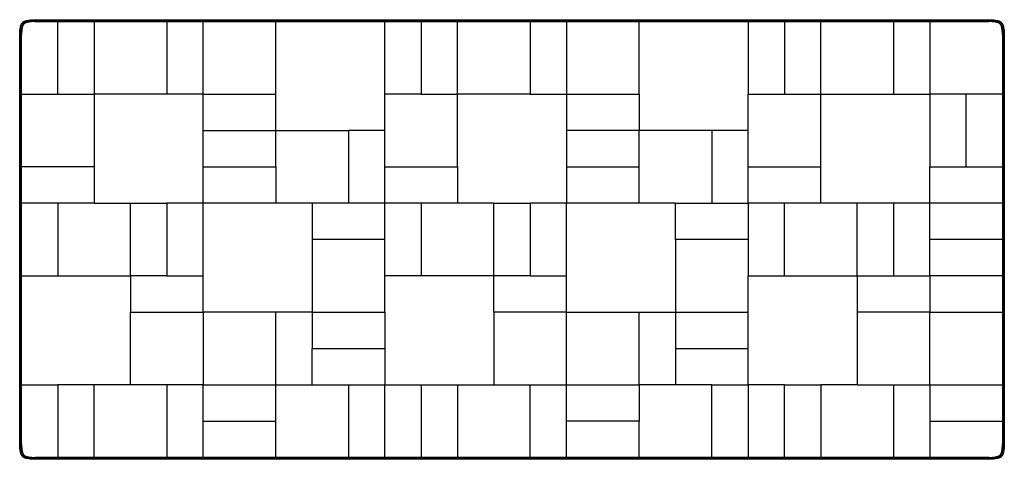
# Model space of a CAD drawing. Header units: millimetres. Extents: x -115 to 124, y -53 to 53.
import ezdxf

# ---------------------------------------------------------------- set-up
doc = ezdxf.new("R2010")
doc.units = ezdxf.units.MM
doc.header["$MEASUREMENT"] = 0
doc.layers.add('Default', color=7, linetype='Continuous', true_color=0x000000)

msp = doc.modelspace()

# ---------------------------------------------------------------- linework, layer by layer
at = {"layer": 'Default'}
for points, knots in [([(-114.85, 49.52), (-114.85, 49.61), (-114.84, 50.04), (-114.79, 50.72), (-114.69, 51.41), (-114.55, 51.91), (-114.36, 52.28), (-114.21, 52.46), (-114.13, 52.55)], [0, 0, 0, 0, 1.665682, 7.713998, 13.762314, 19.81063, 25.858947, 31.907263, 31.907263, 31.907263, 31.907263]), ([(-114.13, 52.55), (-114.04, 52.63), (-113.86, 52.78), (-113.49, 52.96), (-112.98, 53.1), (-112.3, 53.2), (-111.63, 53.25), (-111.23, 53.25), (-111.15, 53.25)], [0, 0, 0, 0, 6.001586, 12.003172, 18.004758, 24.006344, 30.00793, 31.3045, 31.3045, 31.3045, 31.3045]), ([(-111.15, 52.95), (-111.32, 52.95), (-111.65, 52.94), (-112.14, 52.91), (-112.59, 52.85), (-112.97, 52.79), (-113.28, 52.7), (-113.53, 52.61), (-113.74, 52.49), (-113.86, 52.39), (-113.92, 52.33)], [0, 0, 0, 0, 4.931556, 9.825573, 14.714112, 18.594833, 21.585601, 24.260371, 26.578574, 28.889597, 28.889597, 28.889597, 28.889597]), ([(-113.89, 52.3), (-113.83, 52.36), (-113.71, 52.46), (-113.49, 52.59), (-113.23, 52.69), (-112.91, 52.78), (-112.51, 52.85), (-111.88, 52.92), (-111.39, 52.95), (-111.05, 52.95)], [0, 0, 0, 0, 2.376311, 4.84209, 7.479028, 10.678141, 14.809529, 19.619918, 29.671961, 29.671961, 29.671961, 29.671961]), ([(-111.15, 52.8), (-111.31, 52.8), (-111.62, 52.79), (-112.09, 52.76), (-112.53, 52.71), (-112.9, 52.65), (-113.21, 52.57), (-113.45, 52.48), (-113.65, 52.37), (-113.76, 52.28), (-113.81, 52.23)], [0, 0, 0, 0, 4.649324, 9.391323, 14.038393, 17.878659, 20.873003, 23.390728, 25.547797, 27.716077, 27.716077, 27.716077, 27.716077]), ([(-113.56, 52.92), (-113.56, 52.92), (-113.56, 52.92), (-113.55, 52.92), (-113.55, 52.92), (-113.55, 52.92), (-113.55, 52.92), (-113.53, 52.93), (-113.51, 52.94), (-113.49, 52.94)], [0, 0, 0, 0, 9.096927, 9.096927, 9.096927, 10.710268, 10.710268, 10.710268, 11.044296, 11.044296, 11.044296, 11.044296]), ([(119.82, 52.95), (119.99, 52.95), (120.33, 52.94), (120.83, 52.9), (121.31, 52.85), (121.71, 52.77), (122.04, 52.68), (122.3, 52.58), (122.52, 52.45), (122.65, 52.34), (122.7, 52.29)], [0, 0, 0, 0, 5.079165, 10.262518, 15.187811, 19.412413, 22.675876, 25.358209, 27.85825, 30.262213, 30.262213, 30.262213, 30.262213]), ([(119.92, 53.25), (120.01, 53.25), (120.44, 53.24), (121.12, 53.19), (121.81, 53.09), (122.31, 52.95), (122.68, 52.76), (122.86, 52.61), (122.95, 52.53)], [0, 0, 0, 0, 1.665682, 7.713998, 13.762314, 19.81063, 25.858947, 31.907263, 31.907263, 31.907263, 31.907263]), ([(122.73, 52.32), (122.68, 52.37), (122.56, 52.47), (122.34, 52.6), (122.09, 52.69), (121.78, 52.78), (121.38, 52.85), (120.75, 52.92), (120.25, 52.95), (119.92, 52.95)], [0, 0, 0, 0, 2.337938, 4.68938, 7.412564, 10.466028, 14.436769, 19.443414, 29.473788, 29.473788, 29.473788, 29.473788]), ([(122.63, 52.21), (122.58, 52.26), (122.47, 52.36), (122.26, 52.47), (122.02, 52.56), (121.71, 52.64), (121.32, 52.71), (120.96, 52.75), (120.48, 52.79), (120.16, 52.8), (119.92, 52.8)], [0, 0, 0, 0, 2.123297, 4.360554, 6.937107, 9.999296, 13.975555, 18.749197, 20.845985, 28.29106, 28.29106, 28.29106, 28.29106]), ([(122.08, 53.01), (122.09, 53), (122.11, 53), (122.15, 52.99), (122.2, 52.97), (122.25, 52.95), (122.28, 52.94), (122.3, 52.94), (122.32, 52.93)], [0, 0, 0, 0, 0.338981, 0.632525, 1.334174, 1.988758, 2.313091, 2.476548, 2.476548, 2.476548, 2.476548]), ([(122.95, 52.53), (123.03, 52.44), (123.18, 52.26), (123.36, 51.89), (123.5, 51.38), (123.6, 50.7), (123.65, 50.03), (123.65, 49.63), (123.65, 49.55)], [0, 0, 0, 0, 6.001586, 12.003172, 18.004758, 24.006344, 30.00793, 31.3045, 31.3045, 31.3045, 31.3045]), ([(-114.61, 51.68), (-114.6, 51.69), (-114.6, 51.71), (-114.59, 51.75), (-114.57, 51.8), (-114.55, 51.85), (-114.54, 51.88), (-114.54, 51.9), (-114.53, 51.92)], [0, 0, 0, 0, 0.338981, 0.632525, 1.334174, 1.988758, 2.313091, 2.476548, 2.476548, 2.476548, 2.476548]), ([(-113.92, 52.33), (-113.97, 52.28), (-114.07, 52.16), (-114.2, 51.94), (-114.29, 51.69), (-114.38, 51.38), (-114.45, 50.98), (-114.52, 50.35), (-114.55, 49.85), (-114.55, 49.52)], [0, 0, 0, 0, 2.337938, 4.68938, 7.412564, 10.466028, 14.436769, 19.443414, 29.473788, 29.473788, 29.473788, 29.473788]), ([(-114.55, 49.42), (-114.55, 49.59), (-114.54, 49.93), (-114.5, 50.43), (-114.45, 50.91), (-114.37, 51.31), (-114.28, 51.64), (-114.18, 51.9), (-114.05, 52.12), (-113.94, 52.25), (-113.89, 52.3)], [0, 0, 0, 0, 5.079165, 10.262518, 15.187811, 19.412413, 22.675876, 25.358209, 27.85825, 30.262213, 30.262213, 30.262213, 30.262213]), ([(-113.81, 52.23), (-113.86, 52.18), (-113.96, 52.07), (-114.07, 51.86), (-114.16, 51.62), (-114.24, 51.31), (-114.31, 50.92), (-114.35, 50.56), (-114.39, 50.08), (-114.4, 49.76), (-114.4, 49.52)], [0, 0, 0, 0, 2.123297, 4.360554, 6.937107, 9.999296, 13.975555, 18.749197, 20.845985, 28.29106, 28.29106, 28.29106, 28.29106]), ([(123.2, 49.55), (123.2, 49.71), (123.19, 50.02), (123.16, 50.49), (123.11, 50.93), (123.05, 51.3), (122.97, 51.61), (122.88, 51.85), (122.77, 52.05), (122.68, 52.16), (122.63, 52.21)], [0, 0, 0, 0, 4.649325, 9.391323, 14.038394, 17.878659, 20.873003, 23.390728, 25.547797, 27.716077, 27.716077, 27.716077, 27.716077]), ([(122.7, 52.29), (122.76, 52.23), (122.86, 52.11), (122.99, 51.89), (123.09, 51.63), (123.18, 51.31), (123.25, 50.91), (123.32, 50.28), (123.35, 49.79), (123.35, 49.45)], [0, 0, 0, 0, 2.376311, 4.84209, 7.479028, 10.678141, 14.809529, 19.619918, 29.671961, 29.671961, 29.671961, 29.671961]), ([(123.35, 49.55), (123.35, 49.72), (123.34, 50.05), (123.31, 50.54), (123.25, 50.99), (123.19, 51.37), (123.1, 51.68), (123.01, 51.93), (122.89, 52.14), (122.79, 52.26), (122.73, 52.32)], [0, 0, 0, 0, 4.931556, 9.825573, 14.714112, 18.594833, 21.585601, 24.260371, 26.578574, 28.889597, 28.889597, 28.889597, 28.889597]), ([(123.32, 51.96), (123.32, 51.96), (123.32, 51.96), (123.32, 51.95), (123.32, 51.95), (123.32, 51.95), (123.32, 51.95), (123.33, 51.93), (123.34, 51.91), (123.34, 51.89)], [0, 0, 0, 0, 9.096927, 9.096927, 9.096927, 10.710268, 10.710268, 10.710268, 11.044296, 11.044296, 11.044296, 11.044296]), ([(123.33, 51.92), (123.33, 51.92), (123.33, 51.92), (123.33, 51.92), (123.33, 51.92), (123.33, 51.92), (123.33, 51.92)], [13.26616681, 13.26616681, 13.26616681, 13.26616681, 13.34119056, 13.34119056, 13.34119056, 13.35067135, 13.35067135, 13.35067135, 13.35067135]), ([(-114.15, -52.53), (-114.23, -52.44), (-114.38, -52.26), (-114.56, -51.89), (-114.7, -51.38), (-114.8, -50.7), (-114.85, -50.03), (-114.85, -49.63), (-114.85, -49.55)], [0, 0, 0, 0, 6.001586, 12.003172, 18.004758, 24.006344, 30.00793, 31.3045, 31.3045, 31.3045, 31.3045]), ([(-113.9, -52.29), (-113.96, -52.23), (-114.06, -52.11), (-114.19, -51.89), (-114.29, -51.63), (-114.38, -51.31), (-114.45, -50.91), (-114.52, -50.28), (-114.55, -49.79), (-114.55, -49.45)], [0, 0, 0, 0, 2.376311, 4.84209, 7.479028, 10.678141, 14.809529, 19.619918, 29.671961, 29.671961, 29.671961, 29.671961]), ([(-114.55, -49.55), (-114.55, -49.72), (-114.54, -50.05), (-114.51, -50.54), (-114.45, -50.99), (-114.39, -51.37), (-114.3, -51.68), (-114.21, -51.93), (-114.09, -52.14), (-113.99, -52.26), (-113.93, -52.32)], [0, 0, 0, 0, 4.931556, 9.825573, 14.714112, 18.594833, 21.585601, 24.260371, 26.578574, 28.889597, 28.889597, 28.889597, 28.889597]), ([(-114.4, -49.55), (-114.4, -49.71), (-114.39, -50.02), (-114.36, -50.49), (-114.31, -50.93), (-114.25, -51.3), (-114.17, -51.61), (-114.08, -51.85), (-113.97, -52.05), (-113.88, -52.16), (-113.83, -52.21)], [0, 0, 0, 0, 4.649325, 9.391323, 14.038393, 17.878659, 20.873003, 23.390728, 25.547797, 27.716077, 27.716077, 27.716077, 27.716077]), ([(122.61, -52.23), (122.66, -52.18), (122.76, -52.07), (122.87, -51.86), (122.96, -51.62), (123.04, -51.31), (123.11, -50.92), (123.15, -50.56), (123.19, -50.08), (123.2, -49.76), (123.2, -49.52)], [0, 0, 0, 0, 2.123297, 4.360554, 6.937107, 9.999296, 13.975555, 18.749197, 20.845985, 28.29106, 28.29106, 28.29106, 28.29106]), ([(123.35, -49.42), (123.35, -49.59), (123.34, -49.93), (123.3, -50.43), (123.25, -50.91), (123.17, -51.31), (123.08, -51.64), (122.98, -51.9), (122.85, -52.12), (122.74, -52.25), (122.69, -52.3)], [0, 0, 0, 0, 5.079165, 10.262518, 15.187811, 19.412413, 22.675876, 25.358209, 27.85825, 30.262213, 30.262213, 30.262213, 30.262213]), ([(122.72, -52.33), (122.77, -52.28), (122.87, -52.16), (123, -51.94), (123.09, -51.69), (123.18, -51.38), (123.25, -50.98), (123.32, -50.35), (123.35, -49.85), (123.35, -49.52)], [0, 0, 0, 0, 2.337938, 4.68938, 7.412564, 10.466028, 14.436769, 19.443414, 29.473788, 29.473788, 29.473788, 29.473788]), ([(123.65, -49.52), (123.65, -49.61), (123.64, -50.04), (123.59, -50.72), (123.49, -51.41), (123.35, -51.91), (123.16, -52.28), (123.01, -52.46), (122.93, -52.55)], [0, 0, 0, 0, 1.665682, 7.713998, 13.762314, 19.81063, 25.858947, 31.907263, 31.907263, 31.907263, 31.907263]), ([(-114.52, -51.96), (-114.52, -51.96), (-114.52, -51.96), (-114.52, -51.95), (-114.52, -51.95), (-114.52, -51.95), (-114.52, -51.95), (-114.53, -51.93), (-114.54, -51.91), (-114.54, -51.89)], [0, 0, 0, 0, 9.096927, 9.096927, 9.096927, 10.710268, 10.710268, 10.710268, 11.044296, 11.044296, 11.044296, 11.044296]), ([(-114.53, -51.92), (-114.53, -51.92), (-114.53, -51.92), (-114.53, -51.92), (-114.53, -51.92), (-114.53, -51.92), (-114.53, -51.92)], [13.26616681, 13.26616681, 13.26616681, 13.26616681, 13.34119056, 13.34119056, 13.34119056, 13.35067135, 13.35067135, 13.35067135, 13.35067135]), ([(-113.93, -52.32), (-113.88, -52.37), (-113.76, -52.47), (-113.54, -52.6), (-113.29, -52.69), (-112.98, -52.78), (-112.58, -52.85), (-111.95, -52.92), (-111.45, -52.95), (-111.12, -52.95)], [0, 0, 0, 0, 2.337938, 4.68938, 7.412564, 10.466028, 14.436769, 19.443414, 29.473788, 29.473788, 29.473788, 29.473788]), ([(-111.02, -52.95), (-111.19, -52.95), (-111.53, -52.94), (-112.03, -52.9), (-112.51, -52.85), (-112.91, -52.77), (-113.24, -52.68), (-113.5, -52.58), (-113.72, -52.45), (-113.85, -52.34), (-113.9, -52.29)], [0, 0, 0, 0, 5.079165, 10.262518, 15.187811, 19.412413, 22.675876, 25.358209, 27.85825, 30.262213, 30.262213, 30.262213, 30.262213]), ([(-113.83, -52.21), (-113.78, -52.26), (-113.67, -52.36), (-113.46, -52.47), (-113.22, -52.56), (-112.91, -52.64), (-112.52, -52.71), (-112.16, -52.75), (-111.68, -52.79), (-111.36, -52.8), (-111.12, -52.8)], [0, 0, 0, 0, 2.123297, 4.360554, 6.937107, 9.999296, 13.975555, 18.749197, 20.845985, 28.29106, 28.29106, 28.29106, 28.29106]), ([(122.69, -52.3), (122.63, -52.36), (122.51, -52.46), (122.29, -52.59), (122.03, -52.69), (121.71, -52.78), (121.31, -52.85), (120.68, -52.92), (120.19, -52.95), (119.85, -52.95)], [0, 0, 0, 0, 2.376311, 4.84209, 7.479028, 10.678141, 14.809529, 19.619918, 29.671961, 29.671961, 29.671961, 29.671961]), ([(119.95, -52.8), (120.11, -52.8), (120.42, -52.79), (120.89, -52.76), (121.33, -52.71), (121.7, -52.65), (122.01, -52.57), (122.25, -52.48), (122.45, -52.37), (122.56, -52.28), (122.61, -52.23)], [0, 0, 0, 0, 4.649324, 9.391323, 14.038393, 17.878659, 20.873003, 23.390728, 25.547797, 27.716077, 27.716077, 27.716077, 27.716077]), ([(119.95, -52.95), (120.12, -52.95), (120.45, -52.94), (120.94, -52.91), (121.39, -52.85), (121.77, -52.79), (122.08, -52.7), (122.33, -52.61), (122.54, -52.49), (122.66, -52.39), (122.72, -52.33)], [0, 0, 0, 0, 4.931556, 9.825573, 14.714112, 18.594833, 21.585601, 24.260371, 26.578574, 28.889597, 28.889597, 28.889597, 28.889597]), ([(123.41, -51.68), (123.4, -51.69), (123.4, -51.71), (123.39, -51.75), (123.37, -51.8), (123.35, -51.85), (123.34, -51.88), (123.34, -51.9), (123.33, -51.92)], [0, 0, 0, 0, 0.338981, 0.632525, 1.334174, 1.988758, 2.313091, 2.476548, 2.476548, 2.476548, 2.476548]), ([(-111.12, -53.25), (-111.21, -53.25), (-111.64, -53.24), (-112.32, -53.19), (-113.01, -53.09), (-113.51, -52.95), (-113.88, -52.76), (-114.06, -52.61), (-114.15, -52.53)], [0, 0, 0, 0, 1.665682, 7.713998, 13.762314, 19.81063, 25.858947, 31.907263, 31.907263, 31.907263, 31.907263]), ([(-113.28, -53.01), (-113.29, -53), (-113.31, -53), (-113.35, -52.99), (-113.4, -52.97), (-113.45, -52.95), (-113.48, -52.94), (-113.5, -52.94), (-113.52, -52.93)], [0, 0, 0, 0, 0.338981, 0.632525, 1.334174, 1.988758, 2.313091, 2.476548, 2.476548, 2.476548, 2.476548]), ([(122.93, -52.55), (122.84, -52.63), (122.66, -52.78), (122.29, -52.96), (121.78, -53.1), (121.1, -53.2), (120.43, -53.25), (120.03, -53.25), (119.95, -53.25)], [0, 0, 0, 0, 6.001586, 12.003172, 18.004758, 24.006344, 30.00793, 31.3045, 31.3045, 31.3045, 31.3045]), ([(122.36, -52.92), (122.36, -52.92), (122.36, -52.92), (122.35, -52.92), (122.35, -52.92), (122.35, -52.92), (122.35, -52.92), (122.33, -52.93), (122.31, -52.94), (122.29, -52.94)], [0, 0, 0, 0, 9.096927, 9.096927, 9.096927, 10.710268, 10.710268, 10.710268, 11.044296, 11.044296, 11.044296, 11.044296])]:
    msp.add_open_spline(points, degree=3, knots=knots, dxfattribs=at)
for points, weights in [([(-114.13, 52.55), (-114.23, 52.46), (-114.31, 52.34)], [1, 0.9949648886, 1]), ([(-113.92, 52.73), (-114.04, 52.65), (-114.13, 52.55)], [1, 0.994964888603, 1]), ([(-113.88, 52.75), (-113.9, 52.74), (-113.92, 52.73)], [1, 0.999884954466, 1]), ([(-113.91, 52.73), (-113.89, 52.74), (-113.87, 52.76)], [1, 0.999835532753, 1]), ([(-113.9, 52.74), (-113.88, 52.75), (-113.86, 52.76)], [1, 0.999898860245, 1]), ([(-113.89, 52.75), (-113.83, 52.78), (-113.77, 52.82)], [1, 0.99918088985, 1]), ([(-113.76, 52.82), (-113.66, 52.88), (-113.55, 52.92)], [1, 0.998218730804, 1]), ([(-112.72, 53.13), (-112.54, 53.16), (-112.36, 53.18)], [1, 0.999766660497, 1]), ([(-112.26, 53.19), (-112.21, 53.2), (-112.16, 53.2)], [1, 0.999989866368, 1]), ([(120.88, 53.21), (120.93, 53.2), (120.97, 53.2)], [1, 0.999991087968, 1]), ([(120.98, 53.2), (121.04, 53.19), (121.09, 53.18)], [1, 0.999989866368, 1]), ([(121.18, 53.17), (121.36, 53.15), (121.54, 53.12)], [1, 0.999766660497, 1]), ([(122.37, 52.91), (122.48, 52.86), (122.58, 52.81)], [1, 0.998218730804, 1]), ([(122.38, 52.91), (122.5, 52.86), (122.61, 52.79)], [1, 0.997350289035, 1]), ([(122.74, 52.71), (122.69, 52.74), (122.65, 52.77)], [1, 0.999277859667, 1]), ([(122.7, 52.73), (122.76, 52.69), (122.81, 52.65)], [1, 0.99914978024, 1]), ([(122.72, 52.72), (122.75, 52.7), (122.78, 52.68)], [1, 0.999697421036, 1]), ([(122.73, 52.71), (122.75, 52.7), (122.77, 52.69)], [1, 0.999866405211, 1]), ([(122.95, 52.53), (122.86, 52.63), (122.74, 52.71)], [1, 0.9949648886, 1]), ([(123.13, 52.32), (123.05, 52.44), (122.95, 52.53)], [1, 0.994964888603, 1]), ([(-114.81, 50.48), (-114.8, 50.53), (-114.8, 50.57)], [1, 0.999991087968, 1]), ([(-114.8, 50.58), (-114.79, 50.64), (-114.78, 50.69)], [1, 0.999989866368, 1]), ([(-114.77, 50.78), (-114.75, 50.96), (-114.72, 51.14)], [1, 0.999766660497, 1]), ([(-114.51, 51.98), (-114.46, 52.1), (-114.39, 52.21)], [1, 0.997350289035, 1]), ([(-114.51, 51.97), (-114.46, 52.08), (-114.41, 52.18)], [1, 0.998218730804, 1]), ([(-114.31, 52.34), (-114.34, 52.29), (-114.37, 52.25)], [1, 0.999277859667, 1]), ([(-114.33, 52.3), (-114.29, 52.36), (-114.25, 52.41)], [1, 0.99914978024, 1]), ([(-114.32, 52.32), (-114.3, 52.35), (-114.28, 52.38)], [1, 0.999697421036, 1]), ([(-114.31, 52.33), (-114.3, 52.35), (-114.29, 52.37)], [1, 0.999866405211, 1]), ([(123.15, 52.28), (123.14, 52.3), (123.13, 52.32)], [1, 0.999884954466, 1]), ([(123.13, 52.31), (123.14, 52.29), (123.16, 52.27)], [1, 0.999835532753, 1]), ([(123.14, 52.3), (123.15, 52.28), (123.16, 52.26)], [1, 0.999898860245, 1]), ([(123.15, 52.29), (123.18, 52.23), (123.22, 52.17)], [1, 0.99918088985, 1]), ([(123.22, 52.16), (123.28, 52.06), (123.32, 51.95)], [1, 0.998218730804, 1]), ([(123.53, 51.12), (123.56, 50.94), (123.58, 50.76)], [1, 0.999766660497, 1]), ([(123.59, 50.66), (123.6, 50.61), (123.6, 50.56)], [1, 0.999989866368, 1]), ([(-114.79, -50.66), (-114.8, -50.61), (-114.8, -50.56)], [1, 0.999989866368, 1]), ([(-114.73, -51.12), (-114.76, -50.94), (-114.78, -50.76)], [1, 0.999766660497, 1]), ([(-114.42, -52.16), (-114.48, -52.06), (-114.52, -51.95)], [1, 0.998218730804, 1]), ([(-114.35, -52.29), (-114.38, -52.23), (-114.42, -52.17)], [1, 0.99918088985, 1]), ([(-114.34, -52.3), (-114.35, -52.28), (-114.36, -52.26)], [1, 0.999898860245, 1]), ([(-114.33, -52.31), (-114.34, -52.29), (-114.36, -52.27)], [1, 0.999835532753, 1]), ([(-114.35, -52.28), (-114.34, -52.3), (-114.33, -52.32)], [1, 0.999884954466, 1]), ([(-114.33, -52.32), (-114.25, -52.44), (-114.15, -52.53)], [1, 0.994964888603, 1]), ([(122.93, -52.55), (123.03, -52.46), (123.11, -52.34)], [1, 0.9949648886, 1]), ([(123.13, -52.3), (123.09, -52.36), (123.05, -52.41)], [1, 0.99914978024, 1]), ([(123.12, -52.32), (123.1, -52.35), (123.08, -52.38)], [1, 0.999697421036, 1]), ([(123.11, -52.33), (123.1, -52.35), (123.09, -52.37)], [1, 0.999866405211, 1]), ([(123.11, -52.34), (123.14, -52.29), (123.17, -52.25)], [1, 0.999277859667, 1]), ([(123.31, -51.98), (123.26, -52.1), (123.19, -52.21)], [1, 0.997350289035, 1]), ([(123.31, -51.97), (123.26, -52.08), (123.21, -52.18)], [1, 0.998218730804, 1]), ([(123.57, -50.78), (123.55, -50.96), (123.52, -51.14)], [1, 0.999766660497, 1]), ([(123.6, -50.58), (123.59, -50.64), (123.58, -50.69)], [1, 0.999989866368, 1]), ([(123.61, -50.48), (123.6, -50.53), (123.6, -50.57)], [1, 0.999991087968, 1]), ([(-114.15, -52.53), (-114.06, -52.63), (-113.94, -52.71)], [1, 0.9949648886, 1]), ([(-113.9, -52.73), (-113.96, -52.69), (-114.01, -52.65)], [1, 0.99914978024, 1]), ([(-113.92, -52.72), (-113.95, -52.7), (-113.98, -52.68)], [1, 0.999697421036, 1]), ([(-113.93, -52.71), (-113.95, -52.7), (-113.97, -52.69)], [1, 0.999866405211, 1]), ([(-113.94, -52.71), (-113.89, -52.74), (-113.85, -52.77)], [1, 0.999277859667, 1]), ([(-113.58, -52.91), (-113.7, -52.86), (-113.81, -52.79)], [1, 0.997350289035, 1]), ([(-113.57, -52.91), (-113.68, -52.86), (-113.78, -52.81)], [1, 0.998218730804, 1]), ([(-112.38, -53.17), (-112.56, -53.15), (-112.74, -53.12)], [1, 0.999766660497, 1]), ([(-112.18, -53.2), (-112.24, -53.19), (-112.29, -53.18)], [1, 0.999989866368, 1]), ([(-112.08, -53.21), (-112.13, -53.2), (-112.17, -53.2)], [1, 0.999991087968, 1]), ([(121.06, -53.19), (121.01, -53.2), (120.96, -53.2)], [1, 0.999989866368, 1]), ([(121.52, -53.13), (121.34, -53.16), (121.16, -53.18)], [1, 0.999766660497, 1]), ([(122.56, -52.82), (122.46, -52.88), (122.35, -52.92)], [1, 0.998218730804, 1]), ([(122.69, -52.75), (122.63, -52.78), (122.57, -52.82)], [1, 0.99918088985, 1]), ([(122.7, -52.74), (122.68, -52.75), (122.66, -52.76)], [1, 0.999898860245, 1]), ([(122.71, -52.73), (122.69, -52.74), (122.67, -52.76)], [1, 0.999835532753, 1]), ([(122.68, -52.75), (122.7, -52.74), (122.72, -52.73)], [1, 0.999884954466, 1]), ([(122.72, -52.73), (122.84, -52.65), (122.93, -52.55)], [1, 0.994964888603, 1])]:
    msp.add_rational_spline(points, weights, degree=2, dxfattribs=at)
for points, degree in [([(-113.91, 52.73), (-113.92, 52.73), (-113.92, 52.73)], 2), ([(-113.9, 52.74), (-113.91, 52.73), (-113.91, 52.73), (-113.91, 52.73)], 3), ([(-113.89, 52.75), (-113.89, 52.74), (-113.9, 52.74), (-113.9, 52.74)], 3), ([(-113.83, 52.78), (-113.84, 52.77), (-113.85, 52.77), (-113.86, 52.77)], 3), ([(-113.85, 52.77), (-113.85, 52.77), (-113.84, 52.77), (-113.83, 52.78)], 3), ([(-113.47, 52.95), (-113.47, 52.95), (-113.48, 52.95), (-113.48, 52.95)], 3), ([(-111.15, 53.25), (4.38, 53.25), (119.92, 53.25)], 2), ([(119.92, 52.95), (4.38, 52.95), (-111.15, 52.95)], 2), ([(-111.15, 52.8), (-108.38, 52.8), (-105.6, 52.8)], 2), ([(-105.6, 52.8), (-101.2, 52.8), (-96.8, 52.8)], 2), ([(-105.6, 35.2), (-105.6, 44), (-105.6, 52.8)], 2), ([(-104.55, 52.95), (-104.55, 52.88), (-104.55, 52.8)], 2), ([(-96.8, 52.8), (-96.8, 44), (-96.8, 35.2)], 2), ([(-96.8, 52.8), (-92.03, 52.8), (-87.27, 52.8)], 2), ([(-87.27, 52.8), (-83.23, 52.8), (-79.2, 52.8)], 2), ([(-79.2, 52.8), (-79.2, 44), (-79.2, 35.2)], 2), ([(-79.2, 52.8), (-74.8, 52.8), (-70.4, 52.8)], 2), ([(-70.4, 52.8), (-61.6, 52.8), (-52.8, 52.8)], 2), ([(-70.4, 35.2), (-70.4, 44), (-70.4, 52.8)], 2), ([(-52.8, 52.8), (-39.6, 52.8), (-26.4, 52.8)], 2), ([(-52.8, 26.4), (-52.8, 39.6), (-52.8, 52.8)], 2), ([(-26.4, 52.8), (-22, 52.8), (-17.6, 52.8)], 2), ([(-26.4, 35.2), (-26.4, 44), (-26.4, 52.8)], 2), ([(-17.6, 52.8), (-17.6, 44), (-17.6, 35.2)], 2), ([(-17.6, 52.8), (-13.2, 52.8), (-8.8, 52.8)], 2), ([(-8.8, 52.8), (-4.03, 52.8), (0.73, 52.8)], 2), ([(-8.8, 35.2), (-8.8, 44), (-8.8, 52.8)], 2), ([(0.73, 52.8), (4.77, 52.8), (8.8, 52.8)], 2), ([(8.8, 52.8), (8.8, 44), (8.8, 35.2)], 2), ([(8.8, 52.8), (13.2, 52.8), (17.6, 52.8)], 2), ([(17.6, 52.8), (17.6, 44), (17.6, 35.2)], 2), ([(17.6, 52.8), (26.4, 52.8), (35.2, 52.8)], 2), ([(35.2, 52.8), (48.4, 52.8), (61.6, 52.8)], 2), ([(35.2, 35.2), (35.2, 44), (35.2, 52.8)], 2), ([(61.6, 52.8), (61.6, 44), (61.6, 35.2)], 2), ([(61.6, 52.8), (66, 52.8), (70.4, 52.8)], 2), ([(70.4, 52.8), (70.4, 44), (70.4, 35.2)], 2), ([(70.4, 52.8), (74.8, 52.8), (79.2, 52.8)], 2), ([(79.2, 52.8), (83.97, 52.8), (88.73, 52.8)], 2), ([(79.2, 35.2), (79.2, 44), (79.2, 52.8)], 2), ([(88.73, 52.8), (92.77, 52.8), (96.8, 52.8)], 2), ([(96.8, 52.8), (96.8, 44), (96.8, 35.2)], 2), ([(96.8, 52.8), (101.2, 52.8), (105.6, 52.8)], 2), ([(105.6, 52.8), (105.6, 44), (105.6, 35.2)], 2), ([(105.6, 52.8), (112.76, 52.8), (119.92, 52.8)], 2), ([(113.35, 52.8), (113.35, 52.88), (113.35, 52.95)], 2), ([(122.3, 52.93), (122.31, 52.93), (122.32, 52.93), (122.33, 52.92)], 3), ([(122.32, 52.93), (122.49, 52.84), (122.66, 52.76)], 2), ([(122.34, 52.92), (122.35, 52.91), (122.37, 52.91), (122.38, 52.91)], 3), ([(122.7, 52.73), (122.71, 52.73), (122.72, 52.72), (122.72, 52.72)], 3), ([(122.72, 52.72), (122.73, 52.72), (122.73, 52.71), (122.73, 52.71)], 3), ([(122.73, 52.71), (122.74, 52.71), (122.74, 52.71)], 2), ([(-114.64, 51.57), (-114.64, 51.57), (-114.64, 51.57), (-114.64, 51.57)], 3), ([(-114.63, 51.61), (-114.63, 51.6), (-114.63, 51.6), (-114.63, 51.59)], 3), ([(-114.53, 51.92), (-114.44, 52.09), (-114.36, 52.26)], 2), ([(-114.53, 51.9), (-114.53, 51.91), (-114.53, 51.92), (-114.52, 51.93)], 3), ([(-114.52, 51.94), (-114.51, 51.95), (-114.51, 51.97), (-114.51, 51.98)], 3), ([(-114.33, 52.3), (-114.33, 52.31), (-114.32, 52.32), (-114.32, 52.32)], 3), ([(-114.32, 52.32), (-114.32, 52.33), (-114.31, 52.33), (-114.31, 52.33)], 3), ([(-114.31, 52.33), (-114.31, 52.34), (-114.31, 52.34)], 2), ([(123.13, 52.31), (123.13, 52.32), (123.13, 52.32)], 2), ([(123.14, 52.3), (123.13, 52.31), (123.13, 52.31), (123.13, 52.31)], 3), ([(123.15, 52.29), (123.14, 52.29), (123.14, 52.3), (123.14, 52.3)], 3), ([(123.18, 52.23), (123.17, 52.24), (123.17, 52.25), (123.17, 52.26)], 3), ([(123.17, 52.25), (123.17, 52.25), (123.17, 52.24), (123.18, 52.23)], 3), ([(123.28, 52.03), (123.26, 52.06), (123.25, 52.08)], 2), ([(-114.85, -49.55), (-114.85, -0.02), (-114.85, 49.52)], 2), ([(-114.55, 49.52), (-114.55, -0.02), (-114.55, -49.55)], 2), ([(-114.4, 35.2), (-114.4, 42.36), (-114.4, 49.52)], 2), ([(123.2, 49.55), (123.2, 46.41), (123.2, 43.27)], 2), ([(123.35, -49.52), (123.35, 0.02), (123.35, 49.55)], 2), ([(123.65, 49.55), (123.65, 0.02), (123.65, -49.52)], 2), ([(123.2, 43.27), (123.2, 39.23), (123.2, 35.2)], 2), ([(-114.4, 35.2), (-105.6, 35.2), (-96.8, 35.2)], 2), ([(-114.4, 17.6), (-114.4, 26.4), (-114.4, 35.2)], 2), ([(-96.8, 35.2), (-96.8, 30.43), (-96.8, 25.67)], 2), ([(-79.2, 35.2), (-88, 35.2), (-96.8, 35.2)], 2), ([(-70.4, 35.2), (-74.8, 35.2), (-79.2, 35.2)], 2), ([(-70.4, 35.2), (-61.6, 35.2), (-52.8, 35.2)], 2), ([(-70.4, 26.4), (-70.4, 30.8), (-70.4, 35.2)], 2), ([(-17.6, 35.2), (-22, 35.2), (-26.4, 35.2)], 2), ([(-26.4, 17.6), (-26.4, 26.4), (-26.4, 35.2)], 2), ([(-17.6, 35.2), (-13.2, 35.2), (-8.8, 35.2)], 2), ([(8.8, 35.2), (0, 35.2), (-8.8, 35.2)], 2), ([(-8.8, 17.6), (-8.8, 26.4), (-8.8, 35.2)], 2), ([(8.8, 35.2), (13.2, 35.2), (17.6, 35.2)], 2), ([(17.6, 35.2), (17.6, 22), (17.6, 8.8)], 2), ([(17.6, 35.2), (26.4, 35.2), (35.2, 35.2)], 2), ([(35.2, 35.2), (35.2, 30.8), (35.2, 26.4)], 2), ([(61.6, 35.2), (70.4, 35.2), (79.2, 35.2)], 2), ([(61.6, 17.6), (61.6, 26.4), (61.6, 35.2)], 2), ([(79.2, 8.8), (79.2, 22), (79.2, 35.2)], 2), ([(79.2, 35.2), (92.4, 35.2), (105.6, 35.2)], 2), ([(105.6, 35.2), (105.6, 26.4), (105.6, 17.6)], 2), ([(123.2, 35.2), (114.4, 35.2), (105.6, 35.2)], 2), ([(114.4, 17.6), (114.4, 26.4), (114.4, 35.2)], 2), ([(123.2, 35.2), (123.2, 26.4), (123.2, 17.6)], 2), ([(-70.4, 26.4), (-61.6, 26.4), (-52.8, 26.4)], 2), ([(-70.4, 17.6), (-70.4, 22), (-70.4, 26.4)], 2), ([(-52.8, 26.4), (-48.03, 26.4), (-43.27, 26.4)], 2), ([(-52.8, 17.6), (-52.8, 22), (-52.8, 26.4)], 2), ([(-43.27, 26.4), (-39.23, 26.4), (-35.2, 26.4)], 2), ([(-35.2, 26.4), (-35.2, 17.6), (-35.2, 8.8)], 2), ([(-26.4, 26.4), (-30.8, 26.4), (-35.2, 26.4)], 2), ([(35.2, 26.4), (26.4, 26.4), (17.6, 26.4)], 2), ([(61.6, 26.4), (48.4, 26.4), (35.2, 26.4)], 2), ([(35.2, 8.8), (35.2, 17.6), (35.2, 26.4)], 2), ([(52.8, 26.4), (52.8, 17.6), (52.8, 8.8)], 2), ([(-96.8, 25.67), (-96.8, 21.63), (-96.8, 17.6)], 2), ([(-96.8, 17.6), (-105.6, 17.6), (-114.4, 17.6)], 2), ([(-114.4, 8.8), (-114.4, 13.2), (-114.4, 17.6)], 2), ([(-96.8, 17.6), (-96.8, 13.2), (-96.8, 8.8)], 2), ([(-70.4, 17.6), (-61.6, 17.6), (-52.8, 17.6)], 2), ([(-70.4, 8.8), (-70.4, 13.2), (-70.4, 17.6)], 2), ([(-52.8, 17.6), (-52.8, 13.2), (-52.8, 8.8)], 2), ([(-26.4, 17.6), (-17.6, 17.6), (-8.8, 17.6)], 2), ([(-26.4, 8.8), (-26.4, 13.2), (-26.4, 17.6)], 2), ([(-8.8, 17.6), (-8.8, 13.2), (-8.8, 8.8)], 2), ([(17.6, 17.6), (26.4, 17.6), (35.2, 17.6)], 2), ([(61.6, 17.6), (70.4, 17.6), (79.2, 17.6)], 2), ([(61.6, 8.8), (61.6, 13.2), (61.6, 17.6)], 2), ([(105.6, 17.6), (114.4, 17.6), (123.2, 17.6)], 2), ([(105.6, 8.8), (105.6, 13.2), (105.6, 17.6)], 2), ([(123.2, 17.6), (123.2, 13.2), (123.2, 8.8)], 2), ([(-96.8, 8.8), (-105.6, 8.8), (-114.4, 8.8)], 2), ([(-114.4, -8.8), (-114.4, 0), (-114.4, 8.8)], 2), ([(-105.6, 8.8), (-105.6, 0), (-105.6, -8.8)], 2), ([(-96.8, 8.8), (-92.4, 8.8), (-88, 8.8)], 2), ([(-88, -8.8), (-88, 0), (-88, 8.8)], 2), ([(-88, 8.8), (-83.6, 8.8), (-79.2, 8.8)], 2), ([(-79.2, 8.8), (-79.2, 0), (-79.2, -8.8)], 2), ([(-70.4, 8.8), (-74.8, 8.8), (-79.2, 8.8)], 2), ([(-52.8, 8.8), (-61.6, 8.8), (-70.4, 8.8)], 2), ([(-70.4, -17.6), (-70.4, -4.4), (-70.4, 8.8)], 2), ([(-35.2, 8.8), (-44, 8.8), (-52.8, 8.8)], 2), ([(-44, 8.8), (-44, -4.4), (-44, -17.6)], 2), ([(-26.4, 8.8), (-30.8, 8.8), (-35.2, 8.8)], 2), ([(-8.8, 8.8), (-17.6, 8.8), (-26.4, 8.8)], 2), ([(-26.4, -8.8), (-26.4, 0), (-26.4, 8.8)], 2), ([(-17.6, 8.8), (-17.6, 0), (-17.6, -8.8)], 2), ([(0, 8.8), (-4.4, 8.8), (-8.8, 8.8)], 2), ([(0, -8.8), (0, 0), (0, 8.8)], 2), ([(0, 8.8), (4.4, 8.8), (8.8, 8.8)], 2), ([(8.8, 8.8), (8.8, 0), (8.8, -8.8)], 2), ([(17.6, 8.8), (13.2, 8.8), (8.8, 8.8)], 2), ([(35.2, 8.8), (26.4, 8.8), (17.6, 8.8)], 2), ([(17.6, -17.6), (17.6, -4.4), (17.6, 8.8)], 2), ([(44, 8.8), (39.6, 8.8), (35.2, 8.8)], 2), ([(44, 8.8), (52.8, 8.8), (61.6, 8.8)], 2), ([(44, 0), (44, 4.4), (44, 8.8)], 2), ([(61.6, 8.8), (61.6, 4.4), (61.6, 0)], 2), ([(79.2, 8.8), (70.4, 8.8), (61.6, 8.8)], 2), ([(70.4, -8.8), (70.4, 0), (70.4, 8.8)], 2), ([(105.6, 8.8), (92.4, 8.8), (79.2, 8.8)], 2), ([(88, -8.8), (88, 0), (88, 8.8)], 2), ([(96.8, 8.8), (96.8, 0), (96.8, -8.8)], 2), ([(123.2, 8.8), (114.4, 8.8), (105.6, 8.8)], 2), ([(105.6, 0), (105.6, 4.4), (105.6, 8.8)], 2), ([(123.2, 8.8), (123.2, 4.4), (123.2, 0)], 2), ([(-26.4, 0), (-35.2, 0), (-44, 0)], 2), ([(61.6, 0), (52.8, 0), (44, 0)], 2), ([(44, 0), (44, -8.8), (44, -17.6)], 2), ([(61.6, 0), (61.6, -4.4), (61.6, -8.8)], 2), ([(123.2, 0), (114.4, 0), (105.6, 0)], 2), ([(105.6, -8.8), (105.6, -4.4), (105.6, 0)], 2), ([(123.2, 0), (123.2, -4.4), (123.2, -8.8)], 2), ([(-114.4, -8.8), (-101.2, -8.8), (-88, -8.8)], 2), ([(-114.4, -35.2), (-114.4, -22), (-114.4, -8.8)], 2), ([(-79.2, -8.8), (-83.6, -8.8), (-88, -8.8)], 2), ([(-88, -8.8), (-88, -13.2), (-88, -17.6)], 2), ([(-79.2, -8.8), (-74.8, -8.8), (-70.4, -8.8)], 2), ([(-17.6, -8.8), (-22, -8.8), (-26.4, -8.8)], 2), ([(-26.4, -17.6), (-26.4, -13.2), (-26.4, -8.8)], 2), ([(-9.53, -8.8), (-13.57, -8.8), (-17.6, -8.8)], 2), ([(0, -8.8), (-4.77, -8.8), (-9.53, -8.8)], 2), ([(8.8, -8.8), (4.4, -8.8), (0, -8.8)], 2), ([(0, -17.6), (0, -13.2), (0, -8.8)], 2), ([(8.8, -8.8), (13.2, -8.8), (17.6, -8.8)], 2), ([(61.6, -8.8), (74.8, -8.8), (88, -8.8)], 2), ([(61.6, -35.2), (61.6, -22), (61.6, -8.8)], 2), ([(88, -8.8), (88, -22), (88, -35.2)], 2), ([(88, -8.8), (96.8, -8.8), (105.6, -8.8)], 2), ([(105.6, -8.8), (105.6, -13.2), (105.6, -17.6)], 2), ([(123.2, -8.8), (114.4, -8.8), (105.6, -8.8)], 2), ([(123.2, -8.8), (123.2, -13.2), (123.2, -17.6)], 2), ([(-88, -17.6), (-79.2, -17.6), (-70.4, -17.6)], 2), ([(-88, -25.67), (-88, -21.63), (-88, -17.6)], 2), ([(-70.4, -17.6), (-70.4, -26.4), (-70.4, -35.2)], 2), ([(-44, -17.6), (-57.2, -17.6), (-70.4, -17.6)], 2), ([(-52.8, -35.2), (-52.8, -26.4), (-52.8, -17.6)], 2), ([(-44, -17.6), (-44, -22), (-44, -26.4)], 2), ([(-44, -17.6), (-35.2, -17.6), (-26.4, -17.6)], 2), ([(-26.4, -17.6), (-26.4, -22), (-26.4, -26.4)], 2), ([(17.6, -17.6), (8.8, -17.6), (0, -17.6)], 2), ([(0, -17.6), (0, -26.4), (0, -35.2)], 2), ([(17.6, -17.6), (22.37, -17.6), (27.13, -17.6)], 2), ([(17.6, -35.2), (17.6, -26.4), (17.6, -17.6)], 2), ([(27.13, -17.6), (31.17, -17.6), (35.2, -17.6)], 2), ([(35.2, -35.2), (35.2, -26.4), (35.2, -17.6)], 2), ([(35.2, -17.6), (39.6, -17.6), (44, -17.6)], 2), ([(44, -17.6), (44, -26.4), (44, -35.2)], 2), ([(44, -17.6), (52.8, -17.6), (61.6, -17.6)], 2), ([(105.6, -17.6), (96.8, -17.6), (88, -17.6)], 2), ([(105.6, -17.6), (110.37, -17.6), (115.13, -17.6)], 2), ([(105.6, -35.2), (105.6, -26.4), (105.6, -17.6)], 2), ([(115.13, -17.6), (119.17, -17.6), (123.2, -17.6)], 2), ([(123.2, -17.6), (123.2, -26.4), (123.2, -35.2)], 2), ([(-88, -35.2), (-88, -30.43), (-88, -25.67)], 2), ([(-44, -26.4), (-35.2, -26.4), (-26.4, -26.4)], 2), ([(-44, -35.2), (-44, -30.8), (-44, -26.4)], 2), ([(-26.4, -26.4), (-26.4, -30.8), (-26.4, -35.2)], 2), ([(44, -26.4), (52.8, -26.4), (61.6, -26.4)], 2), ([(-114.4, -35.2), (-110, -35.2), (-105.6, -35.2)], 2), ([(-114.4, -49.55), (-114.4, -42.38), (-114.4, -35.2)], 2), ([(-105.6, -35.2), (-105.6, -44), (-105.6, -52.8)], 2), ([(-88, -35.2), (-96.8, -35.2), (-105.6, -35.2)], 2), ([(-96.8, -52.8), (-96.8, -44), (-96.8, -35.2)], 2), ([(-70.4, -35.2), (-79.2, -35.2), (-88, -35.2)], 2), ([(-79.2, -35.2), (-79.2, -44), (-79.2, -52.8)], 2), ([(-70.4, -35.2), (-61.6, -35.2), (-52.8, -35.2)], 2), ([(-70.4, -44), (-70.4, -39.6), (-70.4, -35.2)], 2), ([(-52.8, -35.2), (-48.03, -35.2), (-43.27, -35.2)], 2), ([(-52.8, -52.8), (-52.8, -44), (-52.8, -35.2)], 2), ([(-43.27, -35.2), (-39.23, -35.2), (-35.2, -35.2)], 2), ([(-35.2, -35.2), (-35.2, -44), (-35.2, -52.8)], 2), ([(-35.2, -35.2), (-30.8, -35.2), (-26.4, -35.2)], 2), ([(-26.4, -35.2), (-22, -35.2), (-17.6, -35.2)], 2), ([(-26.4, -52.8), (-26.4, -44), (-26.4, -35.2)], 2), ([(-17.6, -35.2), (-17.6, -44), (-17.6, -52.8)], 2), ([(-17.6, -35.2), (-13.2, -35.2), (-8.8, -35.2)], 2), ([(-8.8, -35.2), (-8.8, -44), (-8.8, -52.8)], 2), ([(-8.8, -35.2), (-4.03, -35.2), (0.73, -35.2)], 2), ([(0.73, -35.2), (4.77, -35.2), (8.8, -35.2)], 2), ([(8.8, -52.8), (8.8, -44), (8.8, -35.2)], 2), ([(8.8, -35.2), (13.2, -35.2), (17.6, -35.2)], 2), ([(17.6, -35.2), (26.4, -35.2), (35.2, -35.2)], 2), ([(17.6, -44), (17.6, -39.6), (17.6, -35.2)], 2), ([(44, -35.2), (39.6, -35.2), (35.2, -35.2)], 2), ([(35.2, -35.2), (35.2, -39.6), (35.2, -44)], 2), ([(52.8, -35.2), (48.4, -35.2), (44, -35.2)], 2), ([(52.8, -52.8), (52.8, -44), (52.8, -35.2)], 2), ([(52.8, -35.2), (57.2, -35.2), (61.6, -35.2)], 2), ([(70.4, -35.2), (66, -35.2), (61.6, -35.2)], 2), ([(61.6, -35.2), (61.6, -44), (61.6, -52.8)], 2), ([(70.4, -35.2), (74.8, -35.2), (79.2, -35.2)], 2), ([(70.4, -52.8), (70.4, -44), (70.4, -35.2)], 2), ([(79.2, -35.2), (79.2, -44), (79.2, -52.8)], 2), ([(88, -35.2), (83.6, -35.2), (79.2, -35.2)], 2), ([(88, -35.2), (88.37, -35.2), (88.73, -35.2)], 2), ([(88.73, -35.2), (92.77, -35.2), (96.8, -35.2)], 2), ([(96.8, -35.2), (96.8, -44), (96.8, -52.8)], 2), ([(96.8, -35.2), (101.2, -35.2), (105.6, -35.2)], 2), ([(105.6, -35.2), (105.6, -44), (105.6, -52.8)], 2), ([(105.6, -35.2), (114.4, -35.2), (123.2, -35.2)], 2), ([(123.2, -35.2), (123.2, -39.6), (123.2, -44)], 2), ([(-70.4, -44), (-61.6, -44), (-52.8, -44)], 2), ([(-70.4, -52.8), (-70.4, -48.4), (-70.4, -44)], 2), ([(35.2, -44), (26.4, -44), (17.6, -44)], 2), ([(17.6, -52.8), (17.6, -48.4), (17.6, -44)], 2), ([(35.2, -52.8), (35.2, -48.4), (35.2, -44)], 2), ([(105.6, -44), (114.4, -44), (123.2, -44)], 2), ([(123.2, -44), (123.2, -46.76), (123.2, -49.52)], 2), ([(-114.38, -52.23), (-114.37, -52.24), (-114.37, -52.25), (-114.37, -52.26)], 3), ([(-114.37, -52.25), (-114.37, -52.25), (-114.37, -52.24), (-114.38, -52.23)], 3), ([(-114.35, -52.29), (-114.34, -52.29), (-114.34, -52.3), (-114.34, -52.3)], 3), ([(-114.34, -52.3), (-114.33, -52.31), (-114.33, -52.31), (-114.33, -52.31)], 3), ([(-114.33, -52.31), (-114.33, -52.32), (-114.33, -52.32)], 2), ([(123.12, -52.32), (123.12, -52.33), (123.11, -52.33), (123.11, -52.33)], 3), ([(123.11, -52.33), (123.11, -52.34), (123.11, -52.34)], 2), ([(123.13, -52.3), (123.13, -52.31), (123.12, -52.32), (123.12, -52.32)], 3), ([(123.33, -51.92), (123.24, -52.09), (123.16, -52.26)], 2), ([(123.32, -51.94), (123.31, -51.95), (123.31, -51.97), (123.31, -51.98)], 3), ([(123.33, -51.9), (123.33, -51.91), (123.33, -51.92), (123.32, -51.93)], 3), ([(-113.93, -52.71), (-113.94, -52.71), (-113.94, -52.71)], 2), ([(-113.92, -52.72), (-113.93, -52.72), (-113.93, -52.71), (-113.93, -52.71)], 3), ([(-113.9, -52.73), (-113.91, -52.73), (-113.92, -52.72), (-113.92, -52.72)], 3), ([(-113.52, -52.93), (-113.69, -52.84), (-113.86, -52.76)], 2), ([(-113.54, -52.92), (-113.55, -52.91), (-113.57, -52.91), (-113.58, -52.91)], 3), ([(-113.5, -52.93), (-113.51, -52.93), (-113.52, -52.93), (-113.53, -52.92)], 3), ([(-105.6, -52.8), (-108.36, -52.8), (-111.12, -52.8)], 2), ([(-111.12, -52.95), (4.42, -52.95), (119.95, -52.95)], 2), ([(119.95, -53.25), (4.42, -53.25), (-111.12, -53.25)], 2), ([(-96.8, -52.8), (-101.2, -52.8), (-105.6, -52.8)], 2), ([(-104.55, -52.95), (-104.55, -52.87), (-104.55, -52.8)], 2), ([(-79.2, -52.8), (-88, -52.8), (-96.8, -52.8)], 2), ([(-70.4, -52.8), (-74.8, -52.8), (-79.2, -52.8)], 2), ([(-52.8, -52.8), (-61.6, -52.8), (-70.4, -52.8)], 2), ([(-35.2, -52.8), (-44, -52.8), (-52.8, -52.8)], 2), ([(-26.4, -52.8), (-30.8, -52.8), (-35.2, -52.8)], 2), ([(-17.6, -52.8), (-22, -52.8), (-26.4, -52.8)], 2), ([(-8.8, -52.8), (-13.2, -52.8), (-17.6, -52.8)], 2), ([(8.8, -52.8), (0, -52.8), (-8.8, -52.8)], 2), ([(17.6, -52.8), (13.2, -52.8), (8.8, -52.8)], 2), ([(35.2, -52.8), (26.4, -52.8), (17.6, -52.8)], 2), ([(52.8, -52.8), (44, -52.8), (35.2, -52.8)], 2), ([(61.6, -52.8), (57.2, -52.8), (52.8, -52.8)], 2), ([(70.4, -52.8), (66, -52.8), (61.6, -52.8)], 2), ([(79.2, -52.8), (74.8, -52.8), (70.4, -52.8)], 2), ([(96.8, -52.8), (88, -52.8), (79.2, -52.8)], 2), ([(105.6, -52.8), (101.2, -52.8), (96.8, -52.8)], 2), ([(119.95, -52.8), (112.78, -52.8), (105.6, -52.8)], 2), ([(113.35, -52.8), (113.35, -52.87), (113.35, -52.95)], 2), ([(122.63, -52.78), (122.64, -52.77), (122.65, -52.77), (122.66, -52.77)], 3), ([(122.65, -52.77), (122.65, -52.77), (122.64, -52.77), (122.63, -52.78)], 3), ([(122.69, -52.75), (122.69, -52.74), (122.7, -52.74), (122.7, -52.74)], 3), ([(122.7, -52.74), (122.71, -52.73), (122.71, -52.73), (122.71, -52.73)], 3), ([(122.71, -52.73), (122.72, -52.73), (122.72, -52.73)], 2)]:
    msp.add_open_spline(points, degree=degree, dxfattribs=at)

doc.saveas('drawing.dxf')
